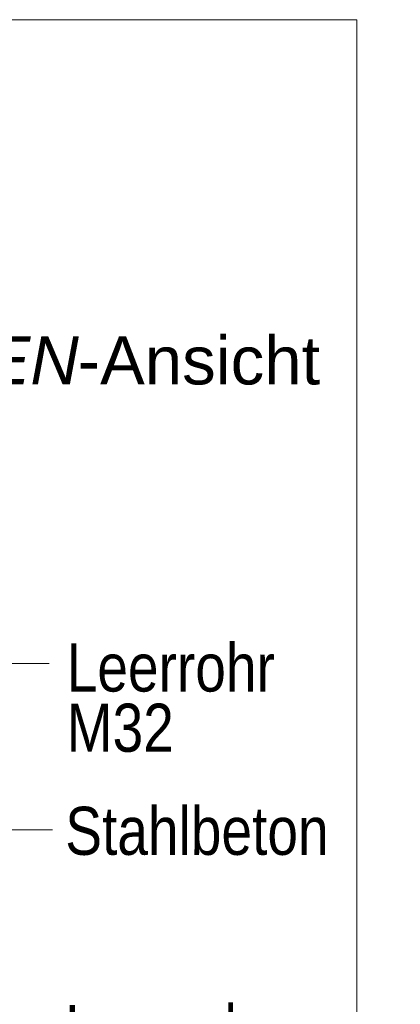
# Model space of a CAD drawing. Extents: x -620 to 300, y 62 to 1112.
# Tile 252 of 256: x 174 to 186, y 856 to 885. Entities that reach past the tile are written whole.
import ezdxf
from ezdxf.lldxf.tags import DXFTag

# ---------------------------------------------------------------- set-up
doc = ezdxf.new("R2010")
doc.units = 0
doc.layers.get('0').update_dxf_attribs({"lineweight": 13})
doc.layers.add('E_Detail_Beschriftung', color=7, linetype='Continuous', lineweight=13, true_color=0x009900)
doc.layers.add('E_Detail_Linie_Text_Bem', color=7, linetype='Continuous', lineweight=13)
doc.styles.get("Standard").update_dxf_attribs({"font": 'ARIALN.TTF'})
tags = doc.linetypes.add('fein_strichliert-A06GA1N18I', pattern=[4, 1, -2, 1]).pattern_tags.tags
tags[8:9] = [DXFTag(74, 4), DXFTag(75, 0), DXFTag(340, '0'), DXFTag(46, 0.0), DXFTag(50, 0.0), DXFTag(44, 0.0), DXFTag(45, 0.0)]
tags[6:7] = [DXFTag(74, 4), DXFTag(75, 0), DXFTag(340, '0'), DXFTag(46, 0.0), DXFTag(50, 0.0), DXFTag(44, 0.0), DXFTag(45, 0.0)]
tags[4:5] = [DXFTag(74, 4), DXFTag(75, 0), DXFTag(340, '0'), DXFTag(46, 0.0), DXFTag(50, 0.0), DXFTag(44, 0.0), DXFTag(45, 0.0)]

# ---------------------------------------------------------------- blocks, each defined once
blk = doc.blocks.new('Referenz-A06GA1N28I')
at = {"layer": 'E_Detail_Linie_Text_Bem', "linetype": 'fein_strichliert-A06GA1N18I', "ltscale": 0.65}
for p, q in [((184.249, 885.159), (121.48, 885.159)), ((184.249, 823.843), (184.249, 885.159))]:
    blk.add_line(p, q, dxfattribs=at)
at = {"layer": 'E_Detail_Linie_Text_Bem', "color": 0, "linetype": 'Continuous', "ltscale": 0.13}
for p, q in [((173.033, 866.411), (175.294, 866.411)), ((175.389, 861.573), (173.641, 861.573))]:
    blk.add_line(p, q, dxfattribs=at)
at = {"layer": 'E_Detail_Beschriftung', "linetype": 'Continuous', "lineweight": -2, "ltscale": 0.25, "char_height": 1.4, "attachment_point": 1}
for s, insert in [('{\\fArial|b0|i1;SEITEN}', (169.09, 875.938)), ('{\\fArial;-Ansicht}', (176.12, 875.938))]:
    blk.add_mtext(s, dxfattribs=dict(at, insert=insert))
at = {"layer": 'E_Detail_Beschriftung', "linetype": 'Continuous', "ltscale": 0.13, "char_height": 1.4, "attachment_point": 1}
for s, insert in [('{\\fArial Narrow;Leerrohr}', (175.802, 866.996)), ('{\\fArial Narrow;M32}', (175.802, 865.243)), ('{\\fArial Narrow;Stahlbeton}', (175.76, 862.241)), ('{\\fArial Narrow;Leerrohr}', (175.76, 856.469))]:
    blk.add_mtext(s, dxfattribs=dict(at, insert=insert))

msp = doc.modelspace()

# ---------------------------------------------------------------- block references
at = {"color": 8, "lineweight": 25, "ltscale": 0.25, "true_color": 0x808080}
msp.add_blockref('Referenz-A06GA1N28I', (0, 0), dxfattribs=at)

doc.saveas('drawing.dxf')
